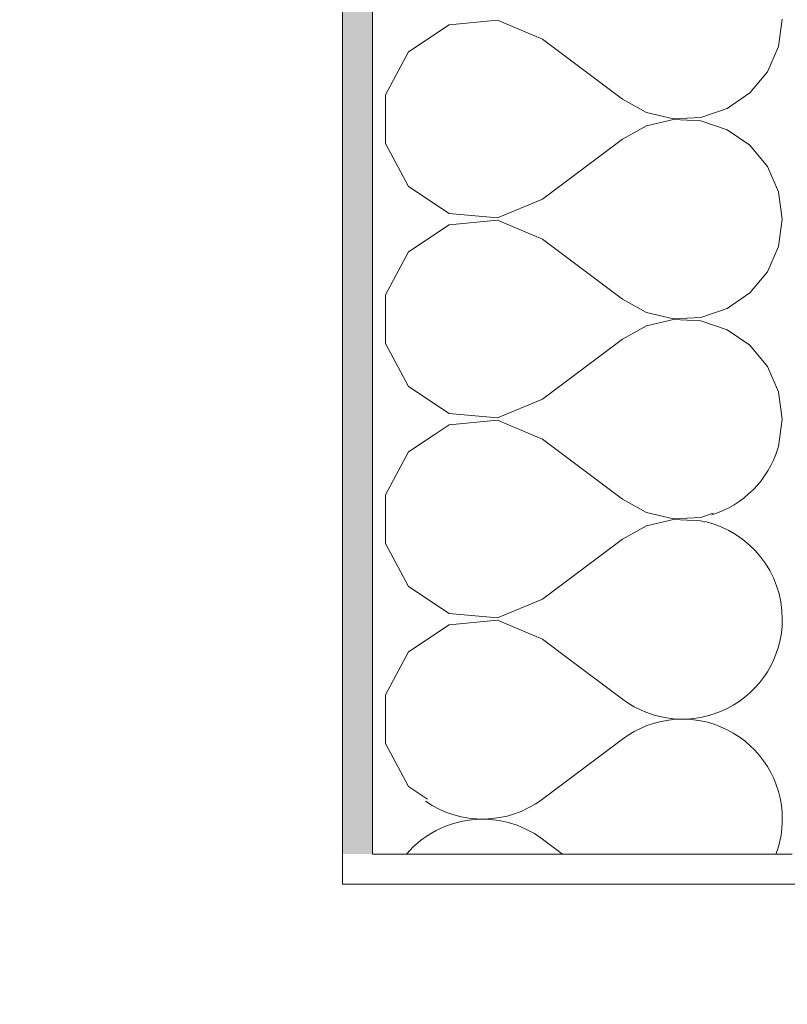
# Model space of a CAD drawing. Header units: metres. Extents: x -3.6 to 84.5, y -11 to 16.8.
# Tile 5 of 256: x -0.283 to -0.027, y -0.195 to 0.133. Entities that reach past the tile are written whole.
import ezdxf

# ---------------------------------------------------------------- set-up
doc = ezdxf.new("R2010")
doc.units = ezdxf.units.M
doc.header["$MEASUREMENT"] = 0
doc.layers.add('152 - Bemaßung_ Beschriftung.Ausbau', color=7, linetype='Continuous')
doc.layers.add('604 - Struktur.Wand Aussen', color=7, linetype='Continuous')
doc.styles.add('ERSTELLTER_STIL_2', font='txt')
doc.dimstyles.new('ERSTELLTER_STIL__1', dxfattribs={"dimtxt": 0.1, "dimasz": 0.0532, "dimexe": 0.18, "dimexo": 0.0625, "dimgap": 0, "dimtad": 1, "dimzin": 0, "dimdsep": 46, "dimtxsty": 'ERSTELLTER_STIL_2', "dimblk": 'ARROWHEAD_2', "dimblk1": 'ARROWHEAD_2', "dimblk2": 'ARROWHEAD_2', "dimcen": 0.09, "dimse1": 1, "dimse2": 1, "dimclrd": 7, "dimclre": 7, "dimclrt": 7, "dimazin": 0, "dimtfac": 1, "dimtdec": 4, "dimtmove": 0, "dimatfit": 3, "dimfxl": 1, "dimtolj": 1, "dimtzin": 0, "dimarcsym": 0})
doc.dimstyles.new('ERSTELLTER_STIL__10', dxfattribs={"dimtxt": 0.1, "dimasz": 0.0532, "dimexe": 0.18, "dimexo": 0.0625, "dimgap": 0, "dimtad": 1, "dimzin": 0, "dimdsep": 46, "dimtxsty": 'ERSTELLTER_STIL_2', "dimblk": 'ARROWHEAD_2', "dimblk1": 'ARROWHEAD_2', "dimblk2": 'ARROWHEAD_2', "dimcen": 0.09, "dimse1": 1, "dimse2": 1, "dimclrd": 256, "dimclre": 256, "dimclrt": 256, "dimazin": 0, "dimtfac": 1, "dimtdec": 4, "dimtmove": 0, "dimatfit": 3, "dimfxl": 1, "dimtolj": 1, "dimtzin": 0, "dimarcsym": 0})
doc.dimstyles.new('ERSTELLTER_STIL__2', dxfattribs={"dimtxt": 0.1, "dimasz": 0.0532, "dimexe": 0.18, "dimexo": 0.0625, "dimgap": 0, "dimtad": 1, "dimzin": 0, "dimdsep": 46, "dimtxsty": 'ERSTELLTER_STIL_2', "dimblk": 'ARROWHEAD_2', "dimblk1": 'ARROWHEAD_2', "dimblk2": 'ARROWHEAD_2', "dimcen": 0.09, "dimse1": 1, "dimse2": 1, "dimclrd": 7, "dimclre": 7, "dimclrt": 7, "dimazin": 0, "dimtfac": 1, "dimtdec": 4, "dimtmove": 2, "dimatfit": 3, "dimfxl": 1, "dimtolj": 1, "dimtzin": 0, "dimarcsym": 0})
doc.dimstyles.new('ERSTELLTER_STIL__3', dxfattribs={"dimtxt": 0.1, "dimasz": 0.0532, "dimexe": 0.18, "dimexo": 0.0625, "dimgap": 0, "dimtad": 1, "dimtih": 1, "dimtoh": 1, "dimzin": 0, "dimdsep": 46, "dimtxsty": 'ERSTELLTER_STIL_2', "dimblk": 'ARROWHEAD_2', "dimblk1": 'ARROWHEAD_2', "dimblk2": 'ARROWHEAD_2', "dimcen": 0.09, "dimse1": 1, "dimse2": 1, "dimclrd": 7, "dimclre": 7, "dimclrt": 7, "dimazin": 0, "dimtfac": 1, "dimtdec": 4, "dimtmove": 0, "dimatfit": 3, "dimfxl": 1, "dimtolj": 1, "dimtzin": 0, "dimarcsym": 0})
doc.dimstyles.new('ERSTELLTER_STIL__4', dxfattribs={"dimtxt": 0.1, "dimasz": 0.0532, "dimexe": 0.18, "dimexo": 0.0625, "dimgap": 0, "dimtad": 1, "dimtih": 1, "dimtoh": 1, "dimzin": 0, "dimdsep": 46, "dimtxsty": 'ERSTELLTER_STIL_2', "dimblk": 'ARROWHEAD_2', "dimblk1": 'ARROWHEAD_2', "dimblk2": 'ARROWHEAD_2', "dimcen": 0.09, "dimse1": 1, "dimse2": 1, "dimclrd": 7, "dimclre": 7, "dimclrt": 7, "dimazin": 0, "dimtfac": 1, "dimtdec": 4, "dimtmove": 2, "dimatfit": 3, "dimfxl": 1, "dimtolj": 1, "dimtzin": 0, "dimarcsym": 0})
doc.dimstyles.new('ERSTELLTER_STIL__9', dxfattribs={"dimtxt": 0.1, "dimasz": 0.0532, "dimexe": 0.18, "dimexo": 0.0625, "dimgap": 0, "dimtad": 1, "dimzin": 0, "dimdsep": 46, "dimtxsty": 'ERSTELLTER_STIL_2', "dimblk": 'ARROWHEAD_2', "dimblk1": 'ARROWHEAD_2', "dimblk2": 'ARROWHEAD_2', "dimcen": 0.09, "dimse1": 1, "dimse2": 1, "dimclrd": 256, "dimclre": 256, "dimclrt": 256, "dimazin": 0, "dimtfac": 1, "dimtdec": 4, "dimtmove": 2, "dimatfit": 3, "dimfxl": 1, "dimtolj": 1, "dimtzin": 0, "dimarcsym": 0})
pattern_1 = [(0, (0, 0), (0, 0.086602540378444), [0, -0.05]), (0, (0.025, 0.0433012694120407), (0, 0.086602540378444), [0, -0.05])]

# ---------------------------------------------------------------- blocks, each defined once
blk = doc.blocks.new('*X21')
at = {"layer": '604 - Struktur.Wand Aussen', "color": 7, "linetype": 'Continuous', "lineweight": 5}
for p, q in [((-0.09976190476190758, -0.07976190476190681), (-0.08166666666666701, -0.09333333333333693)), ((-0.1083333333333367, -0.1266666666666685), (-0.08166666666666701, -0.1066666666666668)), ((-0.1083333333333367, -0.1400000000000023), (-0.1016666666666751, -0.1449999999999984))]:
    blk.add_line(p, q, dxfattribs=at)
for centre, radius, start, end in [((-0.06166666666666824, -1.387778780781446e-17), 0.03333333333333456, 287.1144331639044, 342.8855668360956), ((-0.06166666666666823, -0.06666666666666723), 0.03333333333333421, 0, 77.02776011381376), ((-0.06166666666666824, -0.06666666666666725), 0.03333333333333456, 233.1301023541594, 0), ((-0.06166666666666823, -0.1333333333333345), 0.03333333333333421, 0, 126.8698976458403), ((-0.1283333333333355, -0.1000000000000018), 0.03333333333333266, 235.1820674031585, 306.8698976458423), ((-0.1283333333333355, -0.166666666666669), 0.03333333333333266, 53.13010235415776, 139.4583981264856), ((-0.06166666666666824, -0.1333333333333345), 0.03333333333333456, 339.5126848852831, 0)]:
    blk.add_arc(centre, radius, start, end, dxfattribs=at)
blk = doc.blocks.new('*X24')
at = {"layer": '604 - Struktur.Wand Aussen', "color": 7, "linetype": 'Continuous', "lineweight": 5}
for p, q in [((-0.1394693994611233, 0.1314181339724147), (-0.1529916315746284, 0.1224294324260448)), ((-0.1233047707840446, 0.132951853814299), (-0.1394693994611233, 0.1314181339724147)), ((-0.1083333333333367, 0.1266666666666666), (-0.1233047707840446, 0.132951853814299)), ((-0.0296020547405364, 0.1242244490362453), (-0.02833333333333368, 0.1333333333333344)), ((-0.1083333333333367, 0.1266666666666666), (-0.08166666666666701, 0.1066666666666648)), ((-0.1529916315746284, 0.1224294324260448), (-0.1606628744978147, 0.1081186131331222)), ((-0.03331163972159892, 0.1158089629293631), (-0.0296020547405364, 0.1242244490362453)), ((-0.03917970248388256, 0.108727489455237), (-0.03331163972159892, 0.1158089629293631)), ((-0.04675954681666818, 0.1035190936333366), (-0.03917970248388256, 0.108727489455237)), ((-0.1606628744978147, 0.1081186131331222), (-0.1606628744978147, 0.0918813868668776)), ((-0.08166666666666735, 0.1066666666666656), (-0.07361832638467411, 0.1022163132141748)), ((-0.07361832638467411, 0.1022163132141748), (-0.06466018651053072, 0.100134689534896)), ((-0.05547417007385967, 0.1005802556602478), (-0.04675954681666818, 0.1035190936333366)), ((-0.06466018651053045, 0.09986531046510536), (-0.07361832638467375, 0.09778368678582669)), ((-0.06466018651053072, 0.100134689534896), (-0.05547417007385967, 0.1005802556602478)), ((-0.05547417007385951, 0.09941974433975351), (-0.06466018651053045, 0.09986531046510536)), ((-0.04675954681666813, 0.09648090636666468), (-0.05547417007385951, 0.09941974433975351)), ((-0.07361832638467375, 0.09778368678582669), (-0.08166666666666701, 0.0933333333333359)), ((-0.03917970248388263, 0.09127251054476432), (-0.04675954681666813, 0.09648090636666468)), ((-0.1083333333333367, 0.07333333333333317), (-0.08166666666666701, 0.0933333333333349)), ((-0.1606628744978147, 0.0918813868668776), (-0.1529916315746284, 0.07757056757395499)), ((-0.03331163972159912, 0.08419103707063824), (-0.03917970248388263, 0.09127251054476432)), ((-0.02960205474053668, 0.07577555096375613), (-0.03331163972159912, 0.08419103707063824)), ((-0.1529916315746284, 0.07757056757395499), (-0.1394693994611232, 0.06858186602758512)), ((-0.02833333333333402, 0.06666666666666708), (-0.02960205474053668, 0.07577555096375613)), ((-0.1233047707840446, 0.06704814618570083), (-0.1083333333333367, 0.07333333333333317)), ((-0.1394693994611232, 0.06858186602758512), (-0.1233047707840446, 0.06704814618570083)), ((-0.1233047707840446, 0.06628518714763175), (-0.1394693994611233, 0.06475146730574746)), ((-0.1083333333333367, 0.05999999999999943), (-0.1233047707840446, 0.06628518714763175)), ((-0.0296020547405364, 0.05755778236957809), (-0.02833333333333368, 0.06666666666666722)), ((-0.1394693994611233, 0.06475146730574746), (-0.1529916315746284, 0.05576276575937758)), ((-0.1083333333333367, 0.05999999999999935), (-0.08166666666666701, 0.03999999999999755)), ((-0.03331163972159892, 0.04914229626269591), (-0.0296020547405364, 0.05755778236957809)), ((-0.1529916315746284, 0.05576276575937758), (-0.1606628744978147, 0.04145194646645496)), ((-0.03917970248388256, 0.04206082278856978), (-0.03331163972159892, 0.04914229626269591)), ((-0.1606628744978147, 0.04145194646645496), (-0.1606628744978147, 0.02521472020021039)), ((-0.08166666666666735, 0.03999999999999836), (-0.07361832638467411, 0.03554964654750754)), ((-0.04675954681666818, 0.0368524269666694), (-0.03917970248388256, 0.04206082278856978)), ((-0.05547417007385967, 0.03391358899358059), (-0.04675954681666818, 0.0368524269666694)), ((-0.07361832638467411, 0.03554964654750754), (-0.06466018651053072, 0.03346802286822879)), ((-0.06466018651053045, 0.03319864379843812), (-0.07361832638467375, 0.03111702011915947)), ((-0.06466018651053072, 0.03346802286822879), (-0.05547417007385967, 0.03391358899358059)), ((-0.05547417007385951, 0.03275307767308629), (-0.06466018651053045, 0.03319864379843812)), ((-0.07361832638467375, 0.03111702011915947), (-0.08166666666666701, 0.02666666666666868)), ((-0.04675954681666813, 0.02981423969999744), (-0.05547417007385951, 0.03275307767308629)), ((-0.03917970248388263, 0.02460584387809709), (-0.04675954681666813, 0.02981423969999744)), ((-0.1083333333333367, 0.00666666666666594), (-0.08166666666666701, 0.02666666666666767)), ((-0.1606628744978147, 0.02521472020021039), (-0.1529916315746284, 0.01090390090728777)), ((-0.03331163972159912, 0.01752437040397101), (-0.03917970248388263, 0.02460584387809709)), ((-0.02960205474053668, 0.009108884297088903), (-0.03331163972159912, 0.01752437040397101)), ((-0.1529916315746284, 0.01090390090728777), (-0.1394693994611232, 0.001915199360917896)), ((-0.1233047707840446, 0.0003814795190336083), (-0.1083333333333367, 0.00666666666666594)), ((-0.02833333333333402, -1.365338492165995e-16), (-0.02960205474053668, 0.009108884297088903)), ((-0.1394693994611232, 0.001915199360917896), (-0.1233047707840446, 0.0003814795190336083)), ((-0.02902975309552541, -0.004999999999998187), (-0.02833333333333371, 6.591949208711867e-17)), ((-0.1394693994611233, -0.0019151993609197), (-0.144110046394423, -0.004999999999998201)), ((-0.1233047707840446, -0.0003814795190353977), (-0.1394693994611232, -0.00191519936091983)), ((-0.1123033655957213, -0.004999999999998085), (-0.1233047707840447, -0.0003814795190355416))]:
    blk.add_line(p, q, dxfattribs=at)
blk = doc.blocks.new('*X26')
at = {"layer": '604 - Struktur.Wand Aussen', "color": 7, "linetype": 'Continuous', "lineweight": 5}
for p, q in [((-0.144110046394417, -0.004999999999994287), (-0.1529916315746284, -0.01090390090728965)), ((-0.1083333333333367, -0.00666666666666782), (-0.1123033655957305, -0.004999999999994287)), ((-0.0296020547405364, -0.009108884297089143), (-0.02902975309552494, -0.004999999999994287)), ((-0.1083333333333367, -0.006666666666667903), (-0.08166666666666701, -0.0266666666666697)), ((-0.02999081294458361, -0.009990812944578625), (-0.0296020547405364, -0.009108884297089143)), ((-0.1529916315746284, -0.01090390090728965), (-0.1606628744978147, -0.02521472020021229)), ((-0.1606628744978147, -0.02521472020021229), (-0.1606628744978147, -0.04145194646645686)), ((-0.08166666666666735, -0.02666666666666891), (-0.07361832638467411, -0.03111702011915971)), ((-0.07361832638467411, -0.03111702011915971), (-0.06466018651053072, -0.03319864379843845)), ((-0.06466018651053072, -0.03319864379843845), (-0.05547417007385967, -0.03275307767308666)), ((-0.05547417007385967, -0.03275307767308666), (-0.05136853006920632, -0.03136853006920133)), ((-0.07361832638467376, -0.03554964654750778), (-0.08166666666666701, -0.03999999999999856)), ((-0.06466018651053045, -0.03346802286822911), (-0.07361832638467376, -0.03554964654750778)), ((-0.05547417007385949, -0.03391358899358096), (-0.06466018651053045, -0.03346802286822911)), ((-0.05430714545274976, -0.03430714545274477), (-0.05547417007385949, -0.03391358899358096)), ((-0.1606628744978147, -0.04145194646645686), (-0.1529916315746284, -0.05576276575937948)), ((-0.1083333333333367, -0.0600000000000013), (-0.08166666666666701, -0.03999999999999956)), ((-0.1529916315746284, -0.05576276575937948), (-0.1394693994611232, -0.06475146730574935)), ((-0.1233047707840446, -0.06628518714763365), (-0.1083333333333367, -0.0600000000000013)), ((-0.1394693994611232, -0.06475146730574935), (-0.1233047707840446, -0.06628518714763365)), ((-0.1394693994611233, -0.06858186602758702), (-0.1529916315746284, -0.07757056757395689)), ((-0.1233047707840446, -0.06704814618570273), (-0.1394693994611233, -0.06858186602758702)), ((-0.1083333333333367, -0.07333333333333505), (-0.1233047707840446, -0.06704814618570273)), ((-0.1083333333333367, -0.07333333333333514), (-0.09976190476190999, -0.079761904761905)), ((-0.1529916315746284, -0.07757056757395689), (-0.1606628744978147, -0.09188138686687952)), ((-0.1606628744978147, -0.09188138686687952), (-0.1606628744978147, -0.1081186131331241)), ((-0.1606628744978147, -0.1081186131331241), (-0.1529916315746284, -0.1224294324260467)), ((-0.1529916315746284, -0.1224294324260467), (-0.1466469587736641, -0.1266469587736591))]:
    blk.add_line(p, q, dxfattribs=at)
blk = doc.blocks.new('*D235')
at = {"layer": '152 - Bemaßung_ Beschriftung.Ausbau', "color": 160, "linetype": 'Continuous', "lineweight": 5, "true_color": 0x3232ff}
for p, q in [((-3.210000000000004, 0.02520725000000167), (-3.140000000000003, -0.01520724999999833)), ((-3.122500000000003, 0.00500000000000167), (-3.227500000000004, 0.00500000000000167)), ((-3.175000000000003, -0.1449999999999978), (-3.175000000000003, 0.00500000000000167)), ((-3.210000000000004, -0.1247927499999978), (-3.140000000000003, -0.1652072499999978)), ((-3.122500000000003, -0.1449999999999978), (-3.227500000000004, -0.1449999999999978)), ((-3.175000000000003, -0.1792299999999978), (-3.175000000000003, -0.1449999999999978))]:
    blk.add_line(p, q, dxfattribs=at)
at = {"layer": '152 - Bemaßung_ Beschriftung.Ausbau', "color": 160, "lineweight": 5, "true_color": 0x3232ff, "insert": (-3.18450000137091, -0.1451128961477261), "char_height": 0.1, "attachment_point": 7, "rotation": 90, "style": 'ERSTELLTER_STIL_2'}
blk.add_mtext('\\A1;{\\pql;\\fArial|b0|i0|c0|p38;15}', dxfattribs=at)
blk = doc.blocks.new('ARROWHEAD_2')
at = {"color": 0, "linetype": 'Continuous', "lineweight": 0}
for p, q in [((-0.3781315, -0.655), (0.3781315, 0.655)), ((0, 0), (-1, 0))]:
    blk.add_line(p, q, dxfattribs=at)
blk = doc.blocks.new('*D236')
at = {"layer": '152 - Bemaßung_ Beschriftung.Ausbau', "color": 160, "linetype": 'Continuous', "lineweight": 5, "true_color": 0x3232ff}
for p, q in [((-3.210000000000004, 0.5701895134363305), (-3.140000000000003, 0.5297750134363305)), ((-3.175000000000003, 0.00500000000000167), (-3.175000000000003, 0.5499822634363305)), ((-3.210000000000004, 0.02520725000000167), (-3.140000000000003, -0.01520724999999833)), ((-3.122500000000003, 0.00500000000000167), (-3.227500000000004, 0.00500000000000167))]:
    blk.add_line(p, q, dxfattribs=at)
at = {"layer": '152 - Bemaßung_ Beschriftung.Ausbau', "color": 160, "lineweight": 5, "true_color": 0x3232ff, "insert": (-3.193354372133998, 0.1765628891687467), "char_height": 0.1, "attachment_point": 7, "rotation": 90, "style": 'ERSTELLTER_STIL_2'}
blk.add_mtext('\\A1;{\\pql;\\fArial|b0|i0|c0|p38;54\\fArial|b0|i0|c0|p38;\\A1{\\H.66x;\\S5^  ;}}', dxfattribs=at)
blk = doc.blocks.new('*D243')
at = {"layer": '152 - Bemaßung_ Beschriftung.Ausbau', "color": 7, "linetype": 'Continuous', "lineweight": 5}
for p, q in [((-2.674999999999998, 13.845), (-2.674999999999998, 13.87923)), ((-2.639999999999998, 13.82479275), (-2.709999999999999, 13.86520725)), ((-2.622499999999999, 13.845), (-2.727499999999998, 13.845)), ((-2.674999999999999, -0.1449999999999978), (-2.674999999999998, 13.845)), ((-2.71, -0.1247927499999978), (-2.639999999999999, -0.1652072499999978)), ((-2.6225, -0.1449999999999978), (-2.727499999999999, -0.1449999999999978)), ((-2.674999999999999, -0.1792299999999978), (-2.674999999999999, -0.1449999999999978))]:
    blk.add_line(p, q, dxfattribs=at)
at = {"layer": '152 - Bemaßung_ Beschriftung.Ausbau', "color": 7, "lineweight": 5, "insert": (-2.695000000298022, 6.679028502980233), "char_height": 0.1, "attachment_point": 7, "rotation": 90, "style": 'ERSTELLTER_STIL_2'}
blk.add_mtext('\\A1;{\\pql;\\fArial|b0|i0|c0|p38;13,99}', dxfattribs=at)
blk = doc.blocks.new('*D244')
at = {"layer": '152 - Bemaßung_ Beschriftung.Ausbau', "color": 7, "linetype": 'Continuous', "lineweight": 5}
for p, q in [((-0.1649999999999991, -8.637499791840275), (-0.1649999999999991, -8.532499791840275)), ((-0.1447927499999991, -8.549999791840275), (-0.1852072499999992, -8.619999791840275)), ((0.005207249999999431, -8.549999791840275), (-0.03520725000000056, -8.619999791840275)), ((-0.1992299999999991, -8.584999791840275), (-0.1649999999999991, -8.584999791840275)), ((-0.1649999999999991, -8.584999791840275), (-0.01500000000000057, -8.584999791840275))]:
    blk.add_line(p, q, dxfattribs=at)
at = {"layer": '152 - Bemaßung_ Beschriftung.Ausbau', "color": 7, "lineweight": 5, "insert": (-0.1651128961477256, -8.575499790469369), "char_height": 0.1, "attachment_point": 7, "style": 'ERSTELLTER_STIL_2'}
blk.add_mtext('\\A1;{\\pql;\\fArial|b0|i0|c0|p38;15}', dxfattribs=at)
blk = doc.blocks.new('*D245')
at = {"layer": '152 - Bemaßung_ Beschriftung.Ausbau', "color": 7, "linetype": 'Continuous', "lineweight": 5}
for p, q in [((0.005207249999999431, -8.549999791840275), (-0.03520725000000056, -8.619999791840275)), ((-0.1649999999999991, -8.584999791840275), (-0.01500000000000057, -8.584999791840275))]:
    blk.add_line(p, q, dxfattribs=at)
blk = doc.blocks.new('*D246')
at = {"layer": '152 - Bemaßung_ Beschriftung.Ausbau', "color": 7, "linetype": 'Continuous', "lineweight": 5}
for p, q in [((-0.01500000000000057, -8.637499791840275), (-0.01500000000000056, -8.532499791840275)), ((1.119999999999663, -8.637499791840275), (1.119999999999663, -8.532499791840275)), ((0.005207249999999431, -8.549999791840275), (-0.03520725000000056, -8.619999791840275)), ((1.140207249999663, -8.549999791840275), (1.099792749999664, -8.619999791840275)), ((-0.1649999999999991, -8.584999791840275), (-0.01500000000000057, -8.584999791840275)), ((-0.01500000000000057, -8.584999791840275), (1.119999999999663, -8.584999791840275)), ((1.119999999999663, -8.584999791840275), (3.519999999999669, -8.584999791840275))]:
    blk.add_line(p, q, dxfattribs=at)
at = {"layer": '152 - Bemaßung_ Beschriftung.Ausbau', "color": 7, "lineweight": 5, "insert": (0.394428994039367, -8.58440541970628), "char_height": 0.1, "attachment_point": 7, "style": 'ERSTELLTER_STIL_2'}
blk.add_mtext('\\A1;{\\pql;\\fArial|b0|i0|c0|p38;1,13\\fArial|b0|i0|c0|p38;\\A1{\\H.66x;\\S5^  ;}}', dxfattribs=at)
blk = doc.blocks.new('*D277')
at = {"layer": '152 - Bemaßung_ Beschriftung.Ausbau', "color": 7, "linetype": 'Continuous', "lineweight": 5}
for p, q in [((-0.1649999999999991, -9.137499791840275), (-0.1649999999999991, -9.032499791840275)), ((-0.1447927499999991, -9.049999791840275), (-0.1852072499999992, -9.119999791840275)), ((0.005207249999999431, -9.049999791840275), (-0.03520725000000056, -9.119999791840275)), ((-0.1992299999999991, -9.084999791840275), (-0.1649999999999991, -9.084999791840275)), ((-0.1649999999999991, -9.084999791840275), (-0.01500000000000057, -9.084999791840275))]:
    blk.add_line(p, q, dxfattribs=at)
at = {"layer": '152 - Bemaßung_ Beschriftung.Ausbau', "color": 7, "lineweight": 5, "insert": (-0.1651128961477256, -9.075499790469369), "char_height": 0.1, "attachment_point": 7, "style": 'ERSTELLTER_STIL_2'}
blk.add_mtext('\\A1;{\\pql;\\fArial|b0|i0|c0|p38;15}', dxfattribs=at)
blk = doc.blocks.new('*D278')
at = {"layer": '152 - Bemaßung_ Beschriftung.Ausbau', "color": 7, "linetype": 'Continuous', "lineweight": 5}
for p, q in [((0.005207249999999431, -9.049999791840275), (-0.03520725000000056, -9.119999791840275)), ((-0.1649999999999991, -9.084999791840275), (-0.01500000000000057, -9.084999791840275))]:
    blk.add_line(p, q, dxfattribs=at)
blk = doc.blocks.new('*D279')
at = {"layer": '152 - Bemaßung_ Beschriftung.Ausbau', "color": 7, "linetype": 'Continuous', "lineweight": 5}
for p, q in [((-0.01500000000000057, -9.137499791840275), (-0.01500000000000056, -9.032499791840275)), ((0.005207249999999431, -9.049999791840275), (-0.03520725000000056, -9.119999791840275)), ((0.2452072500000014, -9.049999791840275), (0.2047927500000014, -9.119999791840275)), ((-0.1649999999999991, -9.084999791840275), (-0.01500000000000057, -9.084999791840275)), ((-0.01500000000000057, -9.084999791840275), (0.2250000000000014, -9.084999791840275))]:
    blk.add_line(p, q, dxfattribs=at)
at = {"layer": '152 - Bemaßung_ Beschriftung.Ausbau', "color": 7, "lineweight": 5, "insert": (0.02911400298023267, -9.064999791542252), "char_height": 0.1, "attachment_point": 7, "style": 'ERSTELLTER_STIL_2'}
blk.add_mtext('\\A1;{\\pql;\\fArial|b0|i0|c0|p38;24}', dxfattribs=at)
blk = doc.blocks.new('*D458')
at = {"layer": '152 - Bemaßung_ Beschriftung.Ausbau', "color": 7, "linetype": 'Continuous', "lineweight": 5}
for p, q in [((-1.21, 0.02520725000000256), (-1.14, -0.01520724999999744)), ((-1.175, -0.1449999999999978), (-1.175, 0.005000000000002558)), ((-1.21, -0.1247927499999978), (-1.14, -0.1652072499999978)), ((-1.1225, -0.1449999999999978), (-1.2275, -0.1449999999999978)), ((-1.175, -0.1792299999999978), (-1.175, -0.1449999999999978))]:
    blk.add_line(p, q, dxfattribs=at)
at = {"layer": '152 - Bemaßung_ Beschriftung.Ausbau', "color": 7, "lineweight": 5, "insert": (-1.195000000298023, -0.3170019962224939), "char_height": 0.1, "attachment_point": 7, "rotation": 90, "style": 'ERSTELLTER_STIL_2'}
blk.add_mtext('\\A1;{\\pql;\\fArial|b0|i0|c0|p38;15}', dxfattribs=at)
blk = doc.blocks.new('*D459')
at = {"layer": '152 - Bemaßung_ Beschriftung.Ausbau', "color": 7, "linetype": 'Continuous', "lineweight": 5}
for p, q in [((-1.21, 0.02520725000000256), (-1.14, -0.01520724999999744)), ((-1.175, -0.1449999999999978), (-1.175, 0.005000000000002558))]:
    blk.add_line(p, q, dxfattribs=at)
blk = doc.blocks.new('*D460')
at = {"layer": '152 - Bemaßung_ Beschriftung.Ausbau', "color": 7, "linetype": 'Continuous', "lineweight": 5}
for p, q in [((-1.174999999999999, 6.104999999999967), (-1.174999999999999, 7.894999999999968)), ((-1.209999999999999, 6.125207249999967), (-1.139999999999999, 6.084792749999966)), ((-1.175, 0.005000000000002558), (-1.174999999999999, 6.104999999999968)), ((-1.21, 0.02520725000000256), (-1.14, -0.01520724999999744)), ((-1.1225, 0.005000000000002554), (-1.2275, 0.005000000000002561)), ((-1.175, -0.1449999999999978), (-1.175, 0.005000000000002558))]:
    blk.add_line(p, q, dxfattribs=at)
at = {"layer": '152 - Bemaßung_ Beschriftung.Ausbau', "color": 7, "lineweight": 5, "insert": (-1.195000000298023, 2.921970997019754), "char_height": 0.1, "attachment_point": 7, "rotation": 90, "style": 'ERSTELLTER_STIL_2'}
blk.add_mtext('\\A1;{\\pql;\\fArial|b0|i0|c0|p38;6,10}', dxfattribs=at)
blk = doc.blocks.new('*D461')
at = {"layer": '152 - Bemaßung_ Beschriftung.Ausbau', "color": 7, "linetype": 'Continuous', "lineweight": 5}
for p, q in [((-1.174999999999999, 7.894999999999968), (-1.174999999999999, 13.695)), ((-1.209999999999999, 7.915207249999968), (-1.139999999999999, 7.874792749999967)), ((-1.122499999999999, 7.894999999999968), (-1.227499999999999, 7.894999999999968)), ((-1.174999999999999, 6.104999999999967), (-1.174999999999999, 7.894999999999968)), ((-1.209999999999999, 6.125207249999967), (-1.139999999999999, 6.084792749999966)), ((-1.122499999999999, 6.104999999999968), (-1.227499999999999, 6.104999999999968)), ((-1.175, 0.005000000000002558), (-1.174999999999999, 6.104999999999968))]:
    blk.add_line(p, q, dxfattribs=at)
at = {"layer": '152 - Bemaßung_ Beschriftung.Ausbau', "color": 7, "lineweight": 5, "char_height": 0.1, "attachment_point": 7, "rotation": 90, "style": 'ERSTELLTER_STIL_2'}
for s, insert in [('\\A1;{\\pql;\\fArial|b0|i0|c0|p38;1,79}', (-1.195000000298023, 6.866970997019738)), ('\\A1;{\\pql;\\fArial|b0|i0|c0|p38;2,01}', (-1.05499999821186, 6.866970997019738))]:
    blk.add_mtext(s, dxfattribs=dict(at, insert=insert))
blk = doc.blocks.new('*D465')
at = {"layer": '152 - Bemaßung_ Beschriftung.Ausbau', "color": 7, "linetype": 'Continuous', "lineweight": 5}
for p, q in [((-2.21, 0.02520725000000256), (-2.14, -0.01520724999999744)), ((-2.175, -0.1449999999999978), (-2.175, 0.005000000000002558)), ((-2.21, -0.1247927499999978), (-2.14, -0.1652072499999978)), ((-2.1225, -0.1449999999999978), (-2.2275, -0.1449999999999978)), ((-2.175, -0.1792299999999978), (-2.175, -0.1449999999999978))]:
    blk.add_line(p, q, dxfattribs=at)
at = {"layer": '152 - Bemaßung_ Beschriftung.Ausbau', "color": 7, "lineweight": 5, "insert": (-2.184500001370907, -0.1406328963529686), "char_height": 0.1, "attachment_point": 7, "rotation": 90, "style": 'ERSTELLTER_STIL_2'}
blk.add_mtext('\\A1;{\\pql;\\fArial|b0|i0|c0|p38;15}', dxfattribs=at)
blk = doc.blocks.new('*D466')
at = {"layer": '152 - Bemaßung_ Beschriftung.Ausbau', "color": 7, "linetype": 'Continuous', "lineweight": 5}
for p, q in [((-2.21, 0.02520725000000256), (-2.14, -0.01520724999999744)), ((-2.175, -0.1449999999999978), (-2.175, 0.005000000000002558))]:
    blk.add_line(p, q, dxfattribs=at)
blk = doc.blocks.new('*D467')
at = {"layer": '152 - Bemaßung_ Beschriftung.Ausbau', "color": 7, "linetype": 'Continuous', "lineweight": 5}
for p, q in [((-2.21, 0.2701895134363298), (-2.14, 0.2297750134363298)), ((-2.14, 0.2247927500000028), (-2.21, 0.2652072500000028)), ((-2.175, 0.005000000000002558), (-2.175, 0.2450000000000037)), ((-2.21, 0.02520725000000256), (-2.14, -0.01520724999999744)), ((-2.1225, 0.005000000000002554), (-2.2275, 0.005000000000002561)), ((-2.175, -0.1449999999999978), (-2.175, 0.005000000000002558))]:
    blk.add_line(p, q, dxfattribs=at)
at = {"layer": '152 - Bemaßung_ Beschriftung.Ausbau', "color": 7, "lineweight": 5, "insert": (-2.195000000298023, 0.04911400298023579), "char_height": 0.1, "attachment_point": 7, "rotation": 90, "style": 'ERSTELLTER_STIL_2'}
blk.add_mtext('\\A1;{\\pql;\\fArial|b0|i0|c0|p38;24}', dxfattribs=at)
blk = doc.blocks.new('*D468')
at = {"layer": '152 - Bemaßung_ Beschriftung.Ausbau', "color": 7, "linetype": 'Continuous', "lineweight": 5}
for p, q in [((-2.175, 0.2499822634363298), (-2.175, 0.69998226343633)), ((-2.21, 0.2701895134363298), (-2.14, 0.2297750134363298)), ((-2.14, 0.2247927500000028), (-2.21, 0.2652072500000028)), ((-2.1225, 0.2499822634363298), (-2.2275, 0.2499822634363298)), ((-2.175, 0.2450000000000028), (-2.175, 0.2499822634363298)), ((-2.1225, 0.2450000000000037), (-2.2275, 0.2450000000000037)), ((-2.175, 0.005000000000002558), (-2.175, 0.2450000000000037))]:
    blk.add_line(p, q, dxfattribs=at)
blk = doc.blocks.new('*D480')
at = {"layer": '152 - Bemaßung_ Beschriftung.Ausbau', "color": 7, "linetype": 'Continuous', "lineweight": 5}
for p, q in [((-0.1649999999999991, -10.13749979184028), (-0.1649999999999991, -10.03249979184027)), ((-0.1447927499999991, -10.04999979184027), (-0.1852072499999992, -10.11999979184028)), ((43.76020871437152, -10.04999979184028), (43.71979421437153, -10.11999979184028)), ((-0.1992299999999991, -10.08499979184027), (-0.1649999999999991, -10.08499979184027)), ((-0.1649999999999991, -10.08499979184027), (43.74000146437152, -10.08499979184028))]:
    blk.add_line(p, q, dxfattribs=at)
at = {"layer": '152 - Bemaßung_ Beschriftung.Ausbau', "color": 7, "lineweight": 5, "char_height": 0.1, "attachment_point": 7, "style": 'ERSTELLTER_STIL_2'}
for s, insert in [('\\A1;{\\pql;\\fArial|b0|i0|c0|p38;43,90\\fArial|b0|i0|c0|p38;\\A1{\\H.66x;\\S5^  ;}}', (21.5156009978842, -10.08440541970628)), ('\\A1;{\\pql;\\fArial|b0|i0|c0|p38;15}', (43.56799946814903, -10.06499979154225))]:
    blk.add_mtext(s, dxfattribs=dict(at, insert=insert))
blk = doc.blocks.new('*D489')
at = {"layer": '152 - Bemaßung_ Beschriftung.Ausbau', "color": 7, "linetype": 'Continuous', "lineweight": 5}
for p, q in [((-0.1649999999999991, -9.637499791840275), (-0.1649999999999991, -9.532499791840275)), ((-0.1447927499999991, -9.549999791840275), (-0.1852072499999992, -9.619999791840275)), ((0.005207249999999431, -9.549999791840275), (-0.03520725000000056, -9.619999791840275)), ((-0.1992299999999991, -9.584999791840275), (-0.1649999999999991, -9.584999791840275)), ((-0.1649999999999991, -9.584999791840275), (-0.01500000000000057, -9.584999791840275))]:
    blk.add_line(p, q, dxfattribs=at)
at = {"layer": '152 - Bemaßung_ Beschriftung.Ausbau', "color": 7, "lineweight": 5, "insert": (-0.1651128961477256, -9.575499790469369), "char_height": 0.1, "attachment_point": 7, "style": 'ERSTELLTER_STIL_2'}
blk.add_mtext('\\A1;{\\pql;\\fArial|b0|i0|c0|p38;15}', dxfattribs=at)
blk = doc.blocks.new('*D490')
at = {"layer": '152 - Bemaßung_ Beschriftung.Ausbau', "color": 7, "linetype": 'Continuous', "lineweight": 5}
for p, q in [((0.005207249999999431, -9.549999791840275), (-0.03520725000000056, -9.619999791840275)), ((-0.1649999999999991, -9.584999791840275), (-0.01500000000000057, -9.584999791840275))]:
    blk.add_line(p, q, dxfattribs=at)
blk = doc.blocks.new('*D491')
at = {"layer": '152 - Bemaßung_ Beschriftung.Ausbau', "color": 7, "linetype": 'Continuous', "lineweight": 5}
for p, q in [((-0.01500000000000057, -9.637499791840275), (-0.01500000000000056, -9.532499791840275)), ((0.005207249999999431, -9.549999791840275), (-0.03520725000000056, -9.619999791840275)), ((0.2452072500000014, -9.549999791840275), (0.2047927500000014, -9.619999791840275)), ((-0.1649999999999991, -9.584999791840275), (-0.01500000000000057, -9.584999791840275)), ((-0.01500000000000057, -9.584999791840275), (0.2250000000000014, -9.584999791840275))]:
    blk.add_line(p, q, dxfattribs=at)
at = {"layer": '152 - Bemaßung_ Beschriftung.Ausbau', "color": 7, "lineweight": 5, "char_height": 0.1, "attachment_point": 7, "style": 'ERSTELLTER_STIL_2'}
for s, insert in [('\\A1;{\\pql;\\fArial|b0|i0|c0|p38;15\\fArial|b0|i0|c0|p38;\\A1{\\H.66x;\\S5^  ;}}', (0.2111660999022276, -9.577002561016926)), ('\\A1;{\\pql;\\fArial|b0|i0|c0|p38;24}', (0.02911400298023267, -9.564999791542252))]:
    blk.add_mtext(s, dxfattribs=dict(at, insert=insert))
blk = doc.blocks.new('*D644')
at = {"layer": '152 - Bemaßung_ Beschriftung.Ausbau', "color": 7, "linetype": 'Continuous', "lineweight": 5}
for p, q in [((-0.1649999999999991, -10.63749979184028), (-0.1649999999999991, -10.53249979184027)), ((62.42502500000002, -10.63749979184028), (62.42502500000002, -10.53249979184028)), ((-0.1447927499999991, -10.54999979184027), (-0.1852072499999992, -10.61999979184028)), ((62.40481775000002, -10.61999979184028), (62.44523225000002, -10.54999979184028)), ((-0.1992299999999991, -10.58499979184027), (-0.1649999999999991, -10.58499979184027)), ((-0.1649999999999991, -10.58499979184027), (62.42502500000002, -10.58499979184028)), ((62.42502500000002, -10.58499979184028), (62.45925500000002, -10.58499979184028))]:
    blk.add_line(p, q, dxfattribs=at)
at = {"layer": '152 - Bemaßung_ Beschriftung.Ausbau', "color": 7, "lineweight": 5, "insert": (30.95904100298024, -10.56499979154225), "char_height": 0.1, "attachment_point": 7, "style": 'ERSTELLTER_STIL_2'}
blk.add_mtext('\\A1;{\\pql;\\fArial|b0|i0|c0|p38;62,59}', dxfattribs=at)
blk = doc.blocks.new('*D645')
at = {"layer": '152 - Bemaßung_ Beschriftung.Ausbau', "color": 7, "linetype": 'Continuous', "lineweight": 5}
for p, q in [((-1.71, 0.02520725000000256), (-1.64, -0.01520724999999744)), ((-1.675, -0.1449999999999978), (-1.675, 0.005000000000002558)), ((-1.71, -0.1247927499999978), (-1.64, -0.1652072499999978)), ((-1.6225, -0.1449999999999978), (-1.7275, -0.1449999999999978)), ((-1.675, -0.1792299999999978), (-1.675, -0.1449999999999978))]:
    blk.add_line(p, q, dxfattribs=at)
at = {"layer": '152 - Bemaßung_ Beschriftung.Ausbau', "color": 7, "lineweight": 5, "insert": (-1.684500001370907, -0.1406328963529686), "char_height": 0.1, "attachment_point": 7, "rotation": 90, "style": 'ERSTELLTER_STIL_2'}
blk.add_mtext('\\A1;{\\pql;\\fArial|b0|i0|c0|p38;15}', dxfattribs=at)
blk = doc.blocks.new('*D646')
at = {"layer": '152 - Bemaßung_ Beschriftung.Ausbau', "color": 7, "linetype": 'Continuous', "lineweight": 5}
for p, q in [((-1.71, 0.02520725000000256), (-1.64, -0.01520724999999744)), ((-1.675, -0.1449999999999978), (-1.675, 0.005000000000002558))]:
    blk.add_line(p, q, dxfattribs=at)
blk = doc.blocks.new('*D647')
at = {"layer": '152 - Bemaßung_ Beschriftung.Ausbau', "color": 7, "linetype": 'Continuous', "lineweight": 5}
for p, q in [((-1.71, 0.2652072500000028), (-1.64, 0.2247927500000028)), ((-1.675, 0.005000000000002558), (-1.675, 0.2450000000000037)), ((-1.71, 0.02520725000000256), (-1.64, -0.01520724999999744)), ((-1.6225, 0.005000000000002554), (-1.7275, 0.005000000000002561)), ((-1.675, -0.1449999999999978), (-1.675, 0.005000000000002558))]:
    blk.add_line(p, q, dxfattribs=at)
at = {"layer": '152 - Bemaßung_ Beschriftung.Ausbau', "color": 7, "lineweight": 5, "insert": (-1.695000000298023, 0.04911400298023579), "char_height": 0.1, "attachment_point": 7, "rotation": 90, "style": 'ERSTELLTER_STIL_2'}
blk.add_mtext('\\A1;{\\pql;\\fArial|b0|i0|c0|p38;24}', dxfattribs=at)
blk = doc.blocks.new('*D648')
at = {"layer": '152 - Bemaßung_ Beschriftung.Ausbau', "color": 7, "linetype": 'Continuous', "lineweight": 5}
for p, q in [((-1.674999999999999, 13.455), (-1.674999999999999, 13.695)), ((-1.709999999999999, 13.47520725), (-1.639999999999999, 13.43479275)), ((-1.622499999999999, 13.455), (-1.727499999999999, 13.455)), ((-1.675, 0.2450000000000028), (-1.674999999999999, 13.455)), ((-1.71, 0.2652072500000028), (-1.64, 0.2247927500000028)), ((-1.6225, 0.2450000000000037), (-1.7275, 0.2450000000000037)), ((-1.675, 0.005000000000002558), (-1.675, 0.2450000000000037))]:
    blk.add_line(p, q, dxfattribs=at)
at = {"layer": '152 - Bemaßung_ Beschriftung.Ausbau', "color": 7, "lineweight": 5, "insert": (-1.695000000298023, 6.679028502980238), "char_height": 0.1, "attachment_point": 7, "rotation": 90, "style": 'ERSTELLTER_STIL_2'}
blk.add_mtext('\\A1;{\\pql;\\fArial|b0|i0|c0|p38;13,21}', dxfattribs=at)

msp = doc.modelspace()

# ---------------------------------------------------------------- hatches: boundary and pattern name
at = {"layer": '604 - Struktur.Wand Aussen', "linetype": 'Continuous', "lineweight": 0, "true_color": 0x000000}
h = msp.add_hatch(dxfattribs=at)
h.set_pattern_fill('Verputz_0001', color=18, style=0, pattern_type=2)
h.set_pattern_definition(pattern_1)
h.paths.add_polyline_path([(-0.1750000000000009, -0.1449999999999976), (-0.1650000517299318, -0.1449999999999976), (-0.1649999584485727, 6.105000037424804), (-0.1750000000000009, 6.105000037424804)])
h = msp.add_hatch(dxfattribs=at)
h.set_pattern_fill('Verputz_0001', color=18, style=0, pattern_type=2)
h.set_pattern_definition(pattern_1)
h.paths.add_polyline_path([(-0.1750000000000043, -0.1549999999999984), (-0.1649999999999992, -0.1549999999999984), (-0.1649999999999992, -0.1449999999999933)])
h = msp.add_hatch(dxfattribs=at)
h.set_pattern_fill('Verputz_0001', color=18, style=0, pattern_type=2)
h.set_pattern_definition(pattern_1)
h.paths.add_polyline_path([(-0.1649999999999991, -0.1449999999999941), (-0.1750000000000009, -0.1449999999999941), (-0.1750000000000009, -0.1549999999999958)])
h = msp.add_hatch(dxfattribs=at)
h.set_pattern_fill('Verputz_0001', color=18, style=0, pattern_type=2)
h.set_pattern_definition(pattern_1)
h.paths.add_polyline_path([(-0.1649999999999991, -0.1449998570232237), (-0.1649999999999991, -0.1549999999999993), (1.210000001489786, -0.1549999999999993), (1.210000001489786, -0.1449998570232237)])

# ---------------------------------------------------------------- linework, layer by layer
at = {"layer": '604 - Struktur.Wand Aussen', "color": 7, "linetype": 'Continuous', "lineweight": 5}
for p, q in [((-0.1649999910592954, 6.104999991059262), (-0.1649999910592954, -0.004999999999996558)), ((-0.1650000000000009, -0.004999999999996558), (-0.1650000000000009, -0.1449999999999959)), ((-0.1649999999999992, -0.1449999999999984), (-0.02500000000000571, -0.1449999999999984)), ((-0.1649999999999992, -0.1449999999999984), (-0.02500000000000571, -0.1449999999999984))]:
    msp.add_line(p, q, dxfattribs=at)
at = {"layer": '604 - Struktur.Wand Aussen', "color": 7, "linetype": 'Continuous', "lineweight": 5, "flags": 128}
for points in [[(-0.1750000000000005, 6.104999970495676), (-0.1750000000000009, -0.1549999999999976)], [(-0.1750000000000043, -0.1549999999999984), (-0.1650000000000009, -0.1549999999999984)], [(-0.1650000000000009, -0.1549999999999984), (1.209999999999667, -0.1549999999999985)]]:
    msp.add_lwpolyline(points, dxfattribs=at)

# ---------------------------------------------------------------- block references
at = {"layer": '604 - Struktur.Wand Aussen', "color": 7, "lineweight": 18}
for name in ['*X24', '*X26', '*X21']:
    msp.add_blockref(name, (0, 0), dxfattribs=at)

# ---------------------------------------------------------------- dimensions: what is measured, and where the dimension line sits
at = {"layer": '152 - Bemaßung_ Beschriftung.Ausbau', "color": 7, "linetype": 'Continuous', "lineweight": 5}
for base, p1, p2, dimstyle, picture, middle in [((-2.674999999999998, 13.845), (-0.1650000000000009, -0.1449999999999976), (-0.165, 13.845), 'ERSTELLTER_STIL__1', '*D243', (-2.745000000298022, 6.847029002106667)), ((-1.674999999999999, 13.455), (22.1774999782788, 0.2450000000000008), (31.13001250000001, 13.455), 'ERSTELLTER_STIL__1', '*D648', (-1.745000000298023, 6.847029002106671)), ((-1.174999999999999, 7.894999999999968), (0.1049999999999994, 6.104999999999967), (0.1049999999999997, 7.894999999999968), 'ERSTELLTER_STIL__1', '*D461', (-1.245000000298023, 6.996853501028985)), ((-1.174999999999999, 6.104999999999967), (-0.01500000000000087, 0.00500000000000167), (0.1049999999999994, 6.104999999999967), 'ERSTELLTER_STIL__1', '*D460', (-1.245000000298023, 3.051853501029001)), ((-2.175, 0.2499822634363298), (22.1774999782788, 0.2450000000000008), (0.3799889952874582, 0.2499822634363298), 'ERSTELLTER_STIL__1', '*D468', (-2.245000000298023, 0.4433887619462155)), ((-2.175, 0.2450000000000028), (-0.01500000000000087, 0.00500000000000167), (22.1774999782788, 0.2450000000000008), 'ERSTELLTER_STIL__1', '*D467', (-2.245000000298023, 0.1253495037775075)), ((-1.675, 0.2450000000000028), (-0.01500000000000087, 0.00500000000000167), (22.1774999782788, 0.2450000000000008), 'ERSTELLTER_STIL__1', '*D647', (-1.745000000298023, 0.1253495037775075)), ((-2.175, 0.005000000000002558), (-0.1650000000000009, -0.1449999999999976), (21.9375, 0.00500000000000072), 'ERSTELLTER_STIL__2', '*D465', (-2.234500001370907, -0.0643973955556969)), ((-2.175, 0.00500000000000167), (21.9375, 0.00500000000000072), (-0.01500000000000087, 0.00500000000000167), 'ERSTELLTER_STIL__1', '*D466', (-2.245000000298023, 0.001853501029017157)), ((-1.675, 0.005000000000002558), (-0.1650000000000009, -0.1449999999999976), (21.9375, 0.00500000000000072), 'ERSTELLTER_STIL__2', '*D645', (-1.734500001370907, -0.0643973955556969)), ((-1.675, 0.00500000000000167), (21.9375, 0.00500000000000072), (-0.01500000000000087, 0.00500000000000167), 'ERSTELLTER_STIL__1', '*D646', (-1.745000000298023, 0.001853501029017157)), ((-1.175, 0.005000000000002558), (-0.1650000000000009, -0.1449999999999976), (21.9375, 0.00500000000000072), 'ERSTELLTER_STIL__1', '*D458', (-1.245000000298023, -0.2407664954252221)), ((-1.175, 0.005000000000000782), (21.9375, 0.00500000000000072), (-0.01500000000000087, 0.00500000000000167), 'ERSTELLTER_STIL__1', '*D459', (-1.245000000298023, 0.001853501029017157))]:
    dim = msp.add_linear_dim(base=base, p1=p1, p2=p2, angle=90, dimstyle=dimstyle, dxfattribs=at)
    dim.commit()
    dim.dimension.update_dxf_attribs({"geometry": picture, "text_midpoint": middle, "dimtype": 160, "text_rotation": 90})
for base, p1, p2, dimstyle, picture, middle in [((-0.01500000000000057, -8.584999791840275), (-0.1650000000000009, -0.1449999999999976), (-0.01500000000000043, 6.850000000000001), 'ERSTELLTER_STIL__4', '*D244', (-0.08887739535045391, -8.525499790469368)), ((-0.01500000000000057, -9.084999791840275), (-0.1650000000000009, -0.1449999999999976), (-0.01500000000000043, 6.850000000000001), 'ERSTELLTER_STIL__4', '*D277', (-0.08887739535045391, -9.025499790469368)), ((-0.01500000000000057, -9.584999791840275), (-0.1650000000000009, -0.1449999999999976), (-0.01500000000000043, 6.850000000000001), 'ERSTELLTER_STIL__4', '*D489', (-0.08887739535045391, -9.525499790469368)), ((-0.01500000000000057, -8.584999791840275), (-0.01500000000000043, 6.850000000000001), (-0.01500000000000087, 0.00500000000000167), 'ERSTELLTER_STIL__3', '*D245', (-0.01814649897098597, -8.514999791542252)), ((-0.01500000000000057, -9.084999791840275), (-0.01500000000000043, 6.850000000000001), (-0.01500000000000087, 0.00500000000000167), 'ERSTELLTER_STIL__3', '*D278', (-0.01814649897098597, -9.014999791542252)), ((0.2250000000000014, -9.084999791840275), (-0.01500000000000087, 0.00500000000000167), (0.2249999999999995, 6.850000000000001), 'ERSTELLTER_STIL__3', '*D279', (0.1053495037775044, -9.014999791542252)), ((-0.01500000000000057, -9.584999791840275), (-0.01500000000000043, 6.850000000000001), (-0.01500000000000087, 0.00500000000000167), 'ERSTELLTER_STIL__3', '*D490', (-0.01814649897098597, -9.514999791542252)), ((0.2250000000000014, -9.584999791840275), (-0.01500000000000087, 0.00500000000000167), (0.2249999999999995, 6.850000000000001), 'ERSTELLTER_STIL__3', '*D491', (0.1053495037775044, -9.514999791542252)), ((62.42502500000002, -10.58499979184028), (-0.1650000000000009, -0.1449999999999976), (62.42502500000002, 5.100000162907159), 'ERSTELLTER_STIL__3', '*D644', (31.12704150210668, -10.51499979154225)), ((1.119999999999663, -8.584999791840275), (-0.01500000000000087, 0.00500000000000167), (1.119999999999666, 0.1250000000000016), 'ERSTELLTER_STIL__3', '*D246', (0.6593704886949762, -8.514999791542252)), ((43.74000146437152, -10.08499979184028), (-0.1650000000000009, -0.1449999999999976), (43.74000146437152, -8.084999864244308), 'ERSTELLTER_STIL__3', '*D480', (21.81865999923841, -10.01499979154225))]:
    dim = msp.add_linear_dim(base=base, p1=p1, p2=p2, dimstyle=dimstyle, dxfattribs=at)
    dim.commit()
    dim.dimension.update_dxf_attribs({"geometry": picture, "text_midpoint": middle, "dimtype": 160})
at = {"layer": '152 - Bemaßung_ Beschriftung.Ausbau', "color": 160, "linetype": 'Continuous', "lineweight": 5, "true_color": 0x3232ff}
for base, p1, p2, dimstyle, picture, middle in [((-3.175000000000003, 0.5499822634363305), (-0.01500000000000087, 0.00500000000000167), (-3.424999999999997, 0.5499822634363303), 'ERSTELLTER_STIL__10', '*D236', (-3.245000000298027, 0.3878573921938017)), ((-3.175000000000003, 0.00500000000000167), (-0.1650000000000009, -0.1449999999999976), (-0.01500000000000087, 0.00500000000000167), 'ERSTELLTER_STIL__9', '*D235', (-3.23450000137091, -0.06887739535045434))]:
    dim = msp.add_linear_dim(base=base, p1=p1, p2=p2, angle=90, dimstyle=dimstyle, dxfattribs=at)
    dim.commit()
    dim.dimension.update_dxf_attribs({"geometry": picture, "text_midpoint": middle, "dimtype": 160, "text_rotation": 90})

doc.saveas('drawing.dxf')
